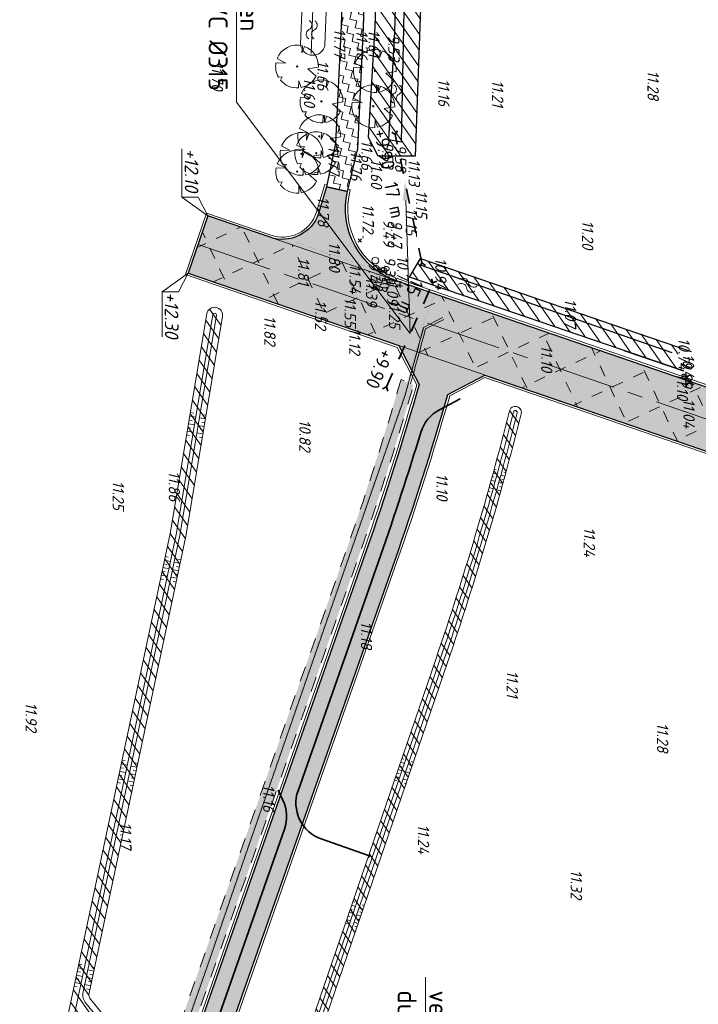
# Model space of a CAD drawing. Header units: metres. Extents: x 232614 to 233692, y 552964 to 554400.
# Tile 11 of 26: x 233219 to 233309, y 553708 to 553838. Entities that reach past the tile are written whole.
import ezdxf
from ezdxf import colors
from ezdxf.entities.mleader import LeaderData, LeaderLine
from ezdxf.enums import TextEntityAlignment as Align
from ezdxf.lldxf.tags import DXFTag
from ezdxf.math import Vec2, Vec3

# ---------------------------------------------------------------- set-up
doc = ezdxf.new("R2010")
doc.units = ezdxf.units.M
for name, pattern in [('AM-AS', [16, 10, -2, 2, -2]), ('NLCS-HIDDEN', [4, 2, -2]), ('RI-DRAINAGE', [19.200000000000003, 6, -1.8, 1.8, -1.8, 2.4, -1.8, 1.8, -1.8])]:
    doc.linetypes.add(name, pattern=pattern)
for name, color, linetype, lineweight in [('B-WE-KL-ET_LS_VOEDINGSKABEL_BRM-G', 252, 'KL-LS-N', 18), ('B-WE-RI-PERSLEIDING_90_BRM-G', 252, 'RI-PERS', 18), ('Hoogtecijfer-T-UIT', 2, 'Continuous', 18), ('Q87_Elektra_kast', 251, 'Continuous', 13), ('R-WE-KL-POMP_KABEL-G', 230, 'KL-LS-N', 13), ('R-WE-RI-PERSLEIDING-G', 210, 'RI-PERS', 13), ('S05_Water', 144, 'Continuous', 13), ('T07_Greppel', 144, 'Continuous', 13), ('V-S05_Water-S', 144, 'CONTINUOUS-V', 13), ('V-W11_Waterlijn-G', 144, 'CONTINUOUS-V', 25), ('V-WE-AL-T', 7, 'Continuous', 13), ('V-WE-AM-AS_BOUWWEG_BRM-G', 7, 'AM-AS', 13), ('V-WE-GW-WATERGANG-WERK-A', 252, 'Continuous', 9), ('V-WE-KL-TRACE_WENSTRACE_BRM-A', 254, 'Continuous', 9), ('V-WE-KL-TRACE_WENSTRACE_BRM-G', 7, 'NLCS-HIDDEN', 18), ('V-WE-RI-DRAINAGE_DRAIN_PAA_BRML-S', 36, 'RI-DRAINAGE', 25), ('V-WE-VH-VERHARDING_ASFALT_FREESVAK-A', 252, 'Continuous', 9), ('V-WE-VH-VERHARDING_ASFALT_FREESVAK-G', 7, 'CONTINUOUS-V', 25), ('V-WE-VH-VERHARDING_BOUWWEG_BRM-A', 252, 'Continuous', 9), ('V-WE-VH-VERHARDING_BOUWWEG_BRM-G', 7, 'Continuous', 25), ('V-WE-VH-VERHARDING_BOUWWEG_BRM_M&G-A', 252, 'Continuous', 5), ('V-WE-VH-VERHARDING_BOUWWEG_BRM_M&G-G', 7, 'Continuous', 18), ('V-WE-VH-VERHARDING_BOUWWEG_PUIN_BRM-G', 7, 'Continuous', 18), ('V-XX-AL-HOOGTELABEL-S', 7, 'Continuous', 13)]:
    doc.layers.add(name, color=color, linetype=linetype, lineweight=lineweight)
for name, color, linetype, lineweight, true_color in [('B-XX-AL-Hoogtecijfer-T', 7, 'Continuous', 18, 0xb8807a), ('Q26_Boom', 7, 'Continuous', 13, 0x165700), ('T09_Insteek_sloot', 7, 'Continuous', 13, 0x164c00), ('V-Duikerhoogte BOB-T', 7, 'Continuous', 18, 0x0059b3), ('V-WE-GW-WATERGANG_BODEM-G', 7, 'CONTINUOUS-V', 25, 0x007ca5), ('V-WE-GW-WATERGANG_BODEM_BRM-G', 7, 'CONTINUOUS-V', 18, 0x007ca5), ('V-WE-GW-WATERGANG_BODEM_BRM-S', 7, 'Continuous', 13, 0x004c00), ('V-WE-GW-WATERGANG_INSTEEK-G', 7, 'CONTINUOUS-V', 25, 0x004c00), ('V-WE-GW-WATERGANG_INSTEEK_BRM-G', 7, 'CONTINUOUS-V', 18, 0x004c00), ('V-WE-RI-DRAINAGE_DRAIN_PP_80-G', 3, 'RI-DRAINAGE-V', 35, 0x00ff00), ('V-WE-RI-DRAINAGE_DRAIN_TALUDGOOT_PVC_80_BRM-G', 1, 'RI-DRAINAGE', 25, 0xff0000), ('V-WE-RI-HWA_STROOMRICHTING_BRM-S', 1, 'Continuous', 18, 0xff0000), ('V-WE-WH-DUIKER_PVC_BRM-G', 1, 'NLCS-HIDDEN', 35, 0xff0000)]:
    doc.layers.add(name, color=color, linetype=linetype, lineweight=lineweight, true_color=true_color)
doc.styles.add('ISO', font='NLCS-ISO.ttf')
doc.styles.add('NLCS-ISO', font='NLCS-ISO.ttf', dxfattribs={"height": 1.8})
doc.styles.add('NLCS-ISO-ANNOTATIEF-T25', font='NLCS-ISO.ttf', dxfattribs={"height": 2.5})
doc.styles.get("Standard").update_dxf_attribs({"font": 'arial.ttf'})
doc.linetypes.add('CONTINUOUS-V', pattern='A,3.5,[24,NLCS.shx,S=0.5,R=0,X=0,Y=0],3.5', length=7)
tags = doc.linetypes.add('KL-LS-N', pattern='A,4,-1,[103,NLCS.shx,S=0.75,R=0,X=0,Y=0],-1,4,-1,["L",Standard,S=1,R=0,X=0,Y=-0.5],-2', length=13).pattern_tags.tags
tags[18] = DXFTag(74, 10)
doc.linetypes.add('RI-DRAINAGE-V', pattern='A,3,[24,NLCS.shx,S=1,R=0,X=0,Y=0],3,-1.8,1.8,-1.8,2.4,-1.8,1.8,-1.8', length=19.2)
tags = doc.linetypes.add('RI-PERS', pattern='A,7,-2,["P",Standard,S=1.8,R=0,X=-0.5,Y=-0.9],-2,7,-2,[102,NLCS.shx,S=1,R=180,X=0,Y=0],-2', length=22).pattern_tags.tags
tags[6] = DXFTag(74, 10)
pattern_1 = [(125, (0, 0), (-1.02394005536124, -0.7169705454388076), [])]

# ---------------------------------------------------------------- blocks, each defined once
blk = doc.blocks.new('Q87_ELEKTRA_KAST')
at = {"color": 0}
for p, q in [((-0.216, 0.207), (0, 0)), ((-0.208, -0.215), (0, 0)), ((0, 0), (0.207, 0.216)), ((0, 0), (0.216, -0.208))]:
    blk.add_line(p, q, dxfattribs=at)
blk.add_text('e', height=0.4, dxfattribs=at).set_placement((0.2917725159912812, 0.3006080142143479))
blk = doc.blocks.new('M02_GRONDSLAGPUNT')
blk.add_circle((0, 0), 0.5)
blk.add_attdef('1', (0.6883896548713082, 0.5986564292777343), '', height=1.3)
blk = doc.blocks.new('Q26_BOOM')
at = {"flags": 128}
for points in [[(0.7241735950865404, 2.737870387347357), (0.6408429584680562, 1.803661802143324), (0.9729455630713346, 2.659649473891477)], [(-2.786822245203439, 0.5039873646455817), (-1.479423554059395, 0.4418412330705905), (-2.631308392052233, 1.047180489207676)], [(2.831082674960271, -0.07294376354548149), (1.441592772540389, -0.309453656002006), (2.527937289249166, -1.276695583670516)], [(-2.192573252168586, -1.792472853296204), (-1.969614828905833, -1.360378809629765), (-2.466565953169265, -1.391553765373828)], [(0.5578399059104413, -2.77656365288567), (0.2358009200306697, -1.873217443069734), (0.202819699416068, -2.824753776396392)]]:
    blk.add_lwpolyline(points, dxfattribs=at)
blk.add_lwpolyline([(2.83107871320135, -0.07294367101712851, 0.3219436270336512), (0.9729437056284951, 2.65964433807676, 0.3219436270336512)], format="xyb", dxfattribs=at)
blk.add_circle((0, 0), 0.08437499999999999)
for start, end in [(75.18440999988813, 158.298953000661), (169.7490490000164, 209.4302330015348), (281.3600670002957, 333.2046490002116), (219.2666920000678, 274.1068389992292)]:
    blk.add_arc((0, 0), 2.832018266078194, start, end)
blk = doc.blocks.new('S05')
for centre, radius, start, end in [((-0.6000000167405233, 0.03999905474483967), 0.6799999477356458, 28.07257499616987, 151.9275999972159), ((0.5999988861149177, 0.6800008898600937), 0.679999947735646, 208.0725722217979, 331.9275972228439), ((-0.5999988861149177, -0.6800008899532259), 0.6799999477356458, 28.07257499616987, 151.9275999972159), ((0.6000000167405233, -0.03999905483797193), 0.679999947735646, 208.0725722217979, 331.9275972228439)]:
    blk.add_arc(centre, radius, start, end)
blk = doc.blocks.new('*U22')
at = {"ltscale": 0.1, "style": 'NLCS-ISO'}
for tag, p in [('MAT', (-1, 0.5000000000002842)), ('BOBL', (-13.24586195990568, 1.13686837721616e-13))]:
    blk.add_attdef(tag, text='', height=1.8, dxfattribs=at).set_placement(p, align=Align.BOTTOM_RIGHT)
for tag, p in [('DIA', (1, 0.5000000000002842)), ('BOBR', (4.826373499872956, -3.24))]:
    blk.add_attdef(tag, text='', height=1.8, dxfattribs=at).set_placement(p, align=Align.BOTTOM_LEFT)
blk.add_attdef('LENGTE', text='', height=1.8, dxfattribs=at).set_placement((-0.3999999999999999, -0.9999999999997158), align=Align.TOP_RIGHT)
blk.add_attdef('JVA', text='', height=1.8, dxfattribs=at).set_placement((0.3999999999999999, -0.9999999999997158), align=Align.TOP_LEFT)
blk = doc.blocks.new('*U23')
at = {"ltscale": 0.1, "style": 'NLCS-ISO'}
for tag, p in [('MAT', (-1, 0.5000000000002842)), ('BOBL', (-6.931175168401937, -3.239999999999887))]:
    blk.add_attdef(tag, text='', height=1.8, dxfattribs=at).set_placement(p, align=Align.BOTTOM_RIGHT)
for tag, p in [('DIA', (1, 0.5000000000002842)), ('BOBR', (9.470029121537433, -3.24))]:
    blk.add_attdef(tag, text='', height=1.8, dxfattribs=at).set_placement(p, align=Align.BOTTOM_LEFT)
blk.add_attdef('LENGTE', text='', height=1.8, dxfattribs=at).set_placement((-0.3999999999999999, -0.9999999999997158), align=Align.TOP_RIGHT)
blk.add_attdef('JVA', text='', height=1.8, dxfattribs=at).set_placement((0.3999999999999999, -0.9999999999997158), align=Align.TOP_LEFT)
blk = doc.blocks.new('Taulud 120')
for p, q in [((-1.499999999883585, 1.700000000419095), (-1.499999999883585, 2.100000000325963)), ((-0.9999999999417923, 1.300000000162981), (-0.9999999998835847, 2.100000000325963)), ((-0.4999999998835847, 1.700000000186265), (-0.499999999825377, 2.100000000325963)), ((1.164153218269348e-10, 1.300000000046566), (2.328306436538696e-10, 2.100000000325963)), ((0.5000000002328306, 1.700000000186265), (0.5000000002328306, 2.100000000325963)), ((1.000000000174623, 1.300000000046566), (1.000000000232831, 2.100000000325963)), ((1.500000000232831, 1.699999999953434), (1.500000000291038, 2.100000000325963)), ((-1.500000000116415, 0), (-1.5, 0.4000000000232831)), ((-1.000000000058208, 0), (-0.9999999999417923, 0.8000000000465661)), ((-0.5, 0), (-0.5, 0.3999999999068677)), ((0, 0), (1.164153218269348e-10, 0.8000000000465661)), ((0.5, 0), (0.5000000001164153, 0.4000000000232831)), ((1.000000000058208, 0), (1.000000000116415, 0.7999999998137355)), ((1.500000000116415, 0), (1.500000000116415, 0.4000000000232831))]:
    blk.add_line(p, q)
blk = doc.blocks.new('Taulud 080')
for p, q in [((-1.499999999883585, 1.325000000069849), (-1.499999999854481, 1.600000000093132)), ((-0.9999999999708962, 1.050000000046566), (-0.9999999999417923, 1.600000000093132)), ((-0.4999999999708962, 1.325000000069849), (-0.4999999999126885, 1.600000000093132)), ((5.820766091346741e-11, 1.050000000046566), (1.164153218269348e-10, 1.600000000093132)), ((0.5000000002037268, 1.325000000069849), (0.5000000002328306, 1.600000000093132)), ((1.000000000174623, 1.050000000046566), (1.000000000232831, 1.600000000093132)), ((1.500000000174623, 1.325000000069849), (1.500000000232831, 1.600000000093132)), ((-1.500000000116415, 0), (-1.500000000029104, 0.2750000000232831)), ((-1.000000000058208, 0), (-0.9999999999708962, 0.5500000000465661)), ((-0.5, 0), (-0.5, 0.2750000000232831)), ((0, 0), (8.731149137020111e-11, 0.5500000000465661)), ((0.5, 0), (0.5000000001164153, 0.2750000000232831)), ((1.000000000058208, 0), (1.000000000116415, 0.5500000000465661)), ((1.500000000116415, 0), (1.500000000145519, 0.2750000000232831))]:
    blk.add_line(p, q)
blk = doc.blocks.new('paal')
blk.add_circle((0, 0), 0.05)
blk = doc.blocks.new('B-SAL-HOOGTELABEL_04-SO')
for p, q in [((0, -4.547473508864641e-13), (2.460741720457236, -1.312415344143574)), ((2.460741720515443, -3.435148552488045), (0, -4.547473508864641e-13)), ((2.460741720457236, -1.312415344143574), (2.460741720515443, -3.435148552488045)), ((8.399460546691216, -3.435325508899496), (2.460741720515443, -3.435148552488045))]:
    blk.add_line(p, q)
at = {"style": 'NLCS-ISO', "oblique": 13.5}
blk.add_attdef('...', text='', height=1.8, dxfattribs=at).set_placement((5.549947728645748, -2.195441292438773), align=Align.MIDDLE)
blk = doc.blocks.new('B-SAL-HOOGTELABEL_03-SO')
for p, q in [((0, 0), (-2.460741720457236, -1.312415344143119)), ((-2.460741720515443, -3.43514855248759), (0, 0)), ((-2.460741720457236, -1.312415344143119), (-2.460741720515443, -3.43514855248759)), ((-8.8653364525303, -3.435325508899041), (-2.460741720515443, -3.43514855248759))]:
    blk.add_line(p, q)
at = {"style": 'NLCS-ISO', "oblique": 13.5}
blk.add_attdef('...', text='', height=1.8, dxfattribs=at).set_placement((-6.014038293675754, -2.161353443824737), align=Align.MIDDLE)

msp = doc.modelspace()

# ---------------------------------------------------------------- hatches: boundary and pattern name
at = {"layer": 'V-WE-GW-WATERGANG-WERK-A'}
h = msp.add_hatch(dxfattribs=at)
h.set_pattern_fill('AGW-WERK_AANVULLEN-SO', color=256, scale=0.25, angle=80, pattern_type=2)
h.set_pattern_definition(pattern_1)
h.paths.add_polyline_path([(233273.5444601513, 553867.3506215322), (233267.3766941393, 553868.3258024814), (233266.360044, 553836.608511), (233265.518532, 553822.018052), (233266.763223, 553819.527192), (233271.67132, 553819.529635), (233272.515669, 553842.777574)])
h = msp.add_hatch(dxfattribs=at)
h.set_pattern_fill('AGW-WERK_AANVULLEN-SO', color=256, scale=0.25, angle=80, pattern_type=2)
h.set_pattern_definition(pattern_1)
edge = h.paths.add_edge_path()
edge.add_line((233308.116531, 553793.762877), (233297.6785384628, 553797.3403987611))
edge.add_line((233297.6785384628, 553797.3403987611), (233272.375749, 553806.012687))
edge.add_line((233272.375749, 553806.012687), (233270.905913, 553803.578143))
edge.add_line((233270.905913, 553803.578143), (233307.087919, 553791.216748))
edge.add_arc((233307.4572340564, 553792.548387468), 1.381903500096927, 61.50426568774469, 254.4992509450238, ccw=False)
h = msp.add_hatch(dxfattribs=at)
h.set_pattern_fill('AGW-WERK_AANVULLEN-SO', color=256, scale=0.25, angle=80, pattern_type=2)
h.set_pattern_definition([(125, (-31.53273545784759, -85.33174105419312), (-1.02394005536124, -0.7169705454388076), [])])
edge = h.paths.add_edge_path()
edge.add_line((233244.157845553, 553798.7235854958), (233239.3190546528, 553769.7469202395))
edge.add_line((233239.3190546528, 553769.7469202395), (233223.3550380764, 553694.4130981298))
edge.add_line((233223.3550380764, 553694.4130981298), (233181.5947409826, 553571.3998705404))
edge.add_arc((233177.8543941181, 553572.6696363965), 3.949999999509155, 257.6229858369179, 341.2487750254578, ccw=False)
edge.add_line((233177.0077373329, 553568.8114409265), (233118.6863579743, 553581.6097016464))
edge.add_arc((233117.3895798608, 553575.7003136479), 6.049999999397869, 77.62298584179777, 122.6229858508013)
edge.add_line((233114.1279721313, 553580.7958425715), (233095.4868449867, 553568.8638046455))
edge.add_arc((233092.7913014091, 553573.0749855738), 4.999999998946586, 254.7515897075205, 302.6229858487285, ccw=False)
edge.add_line((233091.4762791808, 553568.2510124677), (233091.7863223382, 553565.458998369))
edge.add_arc((233092.516081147, 553570.4054569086), 5.000000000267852, 261.607602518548, 302.6229858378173)
edge.add_line((233095.2116247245, 553566.1942759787), (233115.2601004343, 553579.0271465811))
edge.add_arc((233117.3895798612, 553575.700313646), 3.950000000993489, 77.62298584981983, 122.62298584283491, ccw=False)
edge.add_line((233118.2362366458, 553579.5585091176), (233176.5576160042, 553566.760248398))
edge.add_arc((233177.854394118, 553572.6696363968), 6.049999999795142, 257.6229858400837, 341.2487750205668)
edge.add_line((233183.5832798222, 553570.7248051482), (233199.0225205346, 553616.2041471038))
edge.add_arc((233200.6796362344, 553615.6415926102), 1.750000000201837, 39.21440247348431, 161.2487750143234, ccw=False)
edge.add_line((233202.0355110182, 553616.747984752), (233205.8135356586, 553612.1180455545))
edge.add_arc((233206.6270605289, 553612.7818808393), 1.049999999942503, 219.2144024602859, 399.2144024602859)
edge.add_line((233207.4405853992, 553613.445716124), (233201.4472846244, 553620.7904586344))
edge.add_arc((233202.8031594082, 553621.8968507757), 1.749999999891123, 161.2487750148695, 219.2144024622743, ccw=False)
edge.add_line((233201.1460437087, 553622.4594052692), (233225.3836042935, 553693.8559413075))
edge.add_line((233225.3836042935, 553693.8559413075), (233227.5356211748, 553704.0112588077))
edge.add_arc((233228.4649833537, 553703.8143173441), 0.9499999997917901, 39.214402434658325, 168.0354294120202, ccw=False)
edge.add_line((233229.201029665, 553704.4149302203), (233235.4911999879, 553696.7063764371))
edge.add_arc((233236.3047248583, 553697.370211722), 1.050000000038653, 219.2144024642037, 399.2144024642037)
edge.add_line((233237.1182497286, 553698.0340470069), (233228.7932660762, 553708.2362483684))
edge.add_arc((233229.5293123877, 553708.8368612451), 0.9500000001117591, 168.0354293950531, 219.2144024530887, ccw=False)
edge.add_line((233228.5999502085, 553709.0338027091), (233241.3828736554, 553769.3561204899))
edge.add_line((233241.3828736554, 553769.3561204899), (233246.2291643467, 553798.3776975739))
edge.add_arc((233245.1935049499, 553798.5506415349), 1.049999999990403, 350.5196969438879, 530.5196969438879)
h = msp.add_hatch(dxfattribs=at)
h.set_pattern_fill('AGW-WERK_AANVULLEN-SO', color=256, scale=0.25, angle=80, pattern_type=2)
h.set_pattern_definition(pattern_1)
edge = h.paths.add_edge_path()
edge.add_line((233226.6546269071, 553585.3216854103), (233228.8039252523, 553587.0291890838))
edge.add_line((233228.8039252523, 553587.0291890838), (233228.1504156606, 553587.8517159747))
edge.add_arc((233226.975976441, 553586.9186069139), 1.499999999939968, 38.46765302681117, 129.4338322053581)
edge.add_line((233226.0231964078, 553588.0771448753), (233225.7141835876, 553587.8230131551))
edge.add_arc((233225.2695529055, 553588.3636642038), 0.6999999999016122, 250.661953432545, 309.4338322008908, ccw=False)
edge.add_line((233225.0377541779, 553587.7031573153), (233220.4770651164, 553589.3036885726))
edge.add_arc((233220.6426356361, 553589.7754792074), 0.5000000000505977, 161.0894633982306, 250.66195344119, ccw=False)
edge.add_line((233220.1696227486, 553589.9375249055), (233248.5781750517, 553672.8623511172))
edge.add_arc((233249.0511879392, 553672.700305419), 0.5000000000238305, 70.66195344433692, 161.0894633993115, ccw=False)
edge.add_line((233249.2167584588, 553673.1720960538), (233254.2608720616, 553671.401911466))
edge.add_arc((233255.0224964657, 553673.5721483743), 2.299999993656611, 250.6619530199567, 266.676028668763)
edge.add_arc((233254.7731751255, 553669.279382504), 2.000000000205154, 38.707828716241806, 86.67602863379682, ccw=False)
edge.add_line((233256.3338650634, 553670.5300810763), (233258.2963150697, 553672.131544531))
edge.add_line((233258.2963150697, 553672.131544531), (233257.6726261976, 553672.8958193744))
edge.add_arc((233256.5104787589, 553671.9474453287), 1.499999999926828, 39.21627217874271, 129.4338321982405)
edge.add_line((233255.5576987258, 553673.1059832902), (233255.4671271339, 553673.0314973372))
edge.add_arc((233255.0224964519, 553673.5721483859), 0.6999999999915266, 250.6619534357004, 309.43383219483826, ccw=False)
edge.add_line((233254.7906977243, 553672.9116414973), (233249.7282785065, 553674.6882502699))
edge.add_arc((233249.8938490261, 553675.1600409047), 0.5000000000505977, 161.0894633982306, 250.66195344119, ccw=False)
edge.add_line((233249.4208361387, 553675.3220866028), (233275.9312379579, 553752.7061940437))
edge.add_arc((232888.2025740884, 553885.5350527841), 409.8500000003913, 341.0894634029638, 345.8755462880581)
edge.add_arc((233284.8861551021, 553785.7150194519), 0.7999999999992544, 345.8755462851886, 525.8755462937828)
edge.add_arc((232888.2025740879, 553885.5350527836), 408.2500000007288, 341.08946340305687, 345.8755462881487, ccw=False)
edge.add_line((233274.417596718, 553753.2247402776), (233201.2995208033, 553539.7924022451))
edge.add_arc((233197.3262125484, 553541.153586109), 4.199999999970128, 295.2490516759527, 341.089463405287, ccw=False)
edge.add_line((233199.1177383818, 553537.3548448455), (233178.729989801, 553527.7397708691))
edge.add_arc((233178.5167129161, 553528.192001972), 0.5000000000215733, 217.3164046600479, 295.24905167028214, ccw=False)
edge.add_line((233178.1190629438, 553527.8888939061), (233179.7308411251, 553525.7743888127))
edge.add_arc((233180.1284910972, 553526.0774968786), 0.4999999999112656, 115.2490516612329, 217.3164046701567, ccw=False)
edge.add_line((233179.9152142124, 553526.5297279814), (233199.8002244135, 553535.9077053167))
edge.add_arc((233197.3262125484, 553541.1535861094), 5.800000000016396, 295.2490516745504, 341.0894634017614)
edge.add_line((233202.8131620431, 553539.2738560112), (233219.3269616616, 553587.4777894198))
edge.add_arc((233219.7999745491, 553587.3157437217), 0.5000000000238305, 70.66195344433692, 161.0894633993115, ccw=False)
edge.add_line((233219.9655450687, 553587.7875343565), (233224.5079285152, 553586.193427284))
edge.add_arc((233225.2695529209, 553588.3636641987), 2.300000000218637, 250.6619530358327, 267.7006991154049)
edge.add_arc((233225.0970386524, 553584.0671261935), 2.000000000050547, 38.84644495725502, 87.70069950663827, ccw=False)
edge.add_line((233226.6546981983, 553585.3215968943), (233226.6546269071, 553585.3216854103))
at = {"layer": 'V-WE-KL-TRACE_WENSTRACE_BRM-A'}
h = msp.add_hatch(color=256, dxfattribs=at)
h.dxf.hatch_style = 1
edge = h.paths.add_edge_path()
edge.add_line((233262.8370699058, 553768.2835173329), (233192.7554358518, 553568.5869850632))
edge.add_line((233192.7554358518, 553568.5869850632), (233194.4538821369, 553567.9909311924))
edge.add_line((233194.4538821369, 553567.9909311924), (233264.535516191, 553767.6874634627))
edge.add_arc((232892.4814216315, 553898.2563752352), 394.2999999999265, 340.6619534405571, 343.9624528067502)
edge.add_line((233271.4356040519, 553789.3242053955), (233269.7920265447, 553790.0553355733))
edge.add_arc((232694.6388274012, 553961.7899042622), 600.2449204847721, 341.1931391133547, 343.3749399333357, ccw=False)
at = {"layer": 'V-WE-VH-VERHARDING_ASFALT_FREESVAK-A'}
h = msp.add_hatch(dxfattribs=at)
h.set_pattern_fill('AVH-ASFALT_FREESVAK', color=256, scale=0.6, pattern_type=2)
h.set_pattern_definition([(256.8349741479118, (233113.6732984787, 553252.5291101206), (0.6993389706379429, -1.126382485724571), [0.9375, -0.9375]), (346.8349741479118, (233113.4597767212, 553251.6162493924), (1.126382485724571, 0.6993389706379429), [0.9375, -0.9375])])
h.paths.add_polyline_path([(233265.2212083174, 553850.5161260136), (233262.3377503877, 553851.1471030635), (233261.909556, 553836.734862), (233261.157583, 553821.246266), (233259.9484066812, 553815.4755579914), (233262.7286058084, 553814.8930036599), (233264.089937, 553820.573564), (233264.860124, 553836.547639)])
at = {"layer": 'V-WE-VH-VERHARDING_BOUWWEG_BRM-A'}
h = msp.add_hatch(dxfattribs=at)
h.set_pattern_fill('AVH-BOUWWEG-SO', color=256, scale=0.5, angle=340.2, pattern_type=2)
h.set_pattern_definition([(25.20000000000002, (0, 0), (-0.5322241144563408, 1.131033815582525), [0.375, -0.375]), (115.1999999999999, (0.08468448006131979, 0.2352201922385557), (-1.131033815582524, -0.5322241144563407), [0.375, -0.375])])
edge = h.paths.add_edge_path()
edge.add_line((233241.7055427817, 553804.0870101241), (233421.0598666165, 553742.5149495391))
edge.add_line((233421.0598666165, 553742.5149495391), (233421.6380041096, 553752.8208143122))
edge.add_arc((233420.5876430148, 553762.7654984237), 10.00000002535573, 265.8878450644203, 276.029246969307, ccw=False)
edge.add_arc((233422.7389143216, 553792.6882661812), 40.00000000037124, 251.05273347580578, 265.8878450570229, ccw=False)
edge.add_line((233409.7510028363, 553754.8555534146), (233269.2062786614, 553803.1043387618))
edge.add_arc((233272.453256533, 553812.5625169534), 10.00000000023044, 166.5233735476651, 251.0527334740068, ccw=False)
edge.add_line((233262.7286058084, 553814.8930036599), (233259.9484066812, 553815.4755579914))
edge.add_line((233259.9484066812, 553815.4755579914), (233258.8906981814, 553811.9710064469))
edge.add_arc((233254.149786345, 553813.559639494), 4.999999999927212, 251.0527334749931, 341.4745045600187, ccw=False)
edge.add_line((233252.5262974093, 553808.8305503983), (233244.3031250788, 553811.6535526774))
edge.add_line((233244.3031250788, 553811.6535526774), (233241.7055427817, 553804.0870101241))
h = msp.add_hatch(dxfattribs=at)
h.set_pattern_fill('AVH-BOUWWEG-SO', color=256, scale=0.5, angle=340.2, pattern_type=2)
h.set_pattern_definition([(25.20000000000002, (0, 0), (-0.5322241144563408, 1.131033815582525), [0.375, -0.375]), (115.1999999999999, (0.08468448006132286, 0.2352201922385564), (-1.131033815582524, -0.5322241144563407), [0.375, -0.375])])
edge = h.paths.add_edge_path()
edge.add_line((233280.8423760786, 553790.6513960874), (233269.4854401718, 553794.550214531))
edge.add_line((233269.4854401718, 553794.550214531), (233272.1858593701, 553789.4007829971))
edge.add_arc((232892.4814215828, 553898.25637525), 395.0000000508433, 340.66195344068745, 344.00319347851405, ccw=False)
edge.add_line((233265.1960230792, 553767.4556647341), (233190.7843421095, 553555.4207307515))
edge.add_line((233190.7843421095, 553555.4207307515), (233176.8892449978, 553547.6733230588))
edge.add_line((233176.8892449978, 553547.6733230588), (233158.0480359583, 553551.8079081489))
edge.add_line((233158.0480359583, 553551.8079081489), (233138.3584451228, 553563.0987038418))
edge.add_line((233138.3584451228, 553563.0987038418), (233125.6347228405, 553545.7849871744))
edge.add_line((233125.6347228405, 553545.7849871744), (233140.12492252, 553535.1362466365))
edge.add_line((233140.12492252, 553535.1362466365), (233150.5727998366, 553549.3531230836))
edge.add_line((233150.5727998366, 553549.3531230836), (233189.8679527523, 553540.7300483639))
edge.add_line((233189.8679527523, 553540.7300483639), (233227.3218126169, 553647.4542427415))
edge.add_line((233227.3218126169, 553647.4542427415), (233232.2274223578, 553649.3532567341))
edge.add_line((233232.2274223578, 553649.3532567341), (233238.8502431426, 553668.2248821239))
edge.add_line((233238.8502431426, 553668.2248821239), (233236.2072027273, 553672.7730244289))
edge.add_line((233236.2072027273, 553672.7730244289), (233268.9703481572, 553766.1311005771))
edge.add_arc((232892.4814216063, 553898.256375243), 399.0000000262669, 340.6619534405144, 343.97357078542)
edge.add_line((233275.9740666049, 553788.1001622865), (233280.8423760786, 553790.6513960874))
at = {"layer": 'V-WE-VH-VERHARDING_BOUWWEG_BRM_M&G-A'}
h = msp.add_hatch(dxfattribs=at)
h.set_pattern_fill('AVH-BOUWWEG-SO', color=256, angle=340.2, pattern_type=2)
h.set_pattern_definition([(25.20000000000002, (0, 0), (-2.128896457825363, 4.524135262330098), [1.5, -1.5]), (115.1999999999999, (0.3387379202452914, 0.9408807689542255), (-4.524135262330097, -2.128896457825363), [1.5, -1.5])])
edge = h.paths.add_edge_path()
edge.add_line((233241.7055427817, 553804.0870101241), (233421.0598666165, 553742.5149495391))
edge.add_line((233421.0598666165, 553742.5149495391), (233421.6380041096, 553752.8208143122))
edge.add_arc((233420.5876430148, 553762.7654984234), 10.00000002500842, 265.8878450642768, 276.02924696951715, ccw=False)
edge.add_arc((233422.7389143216, 553792.6882661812), 40.00000000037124, 251.05273347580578, 265.8878450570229, ccw=False)
edge.add_line((233409.7510028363, 553754.8555534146), (233244.3031250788, 553811.6535526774))
edge.add_line((233244.3031250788, 553811.6535526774), (233241.7055427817, 553804.0870101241))

# ---------------------------------------------------------------- linework, layer by layer
at = {"layer": 'B-WE-KL-ET_LS_VOEDINGSKABEL_BRM-G', "flags": 128}
msp.add_lwpolyline([(233270.7608515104, 553789.6153983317, 0.00482661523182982), (233272.7785330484, 553796.9414765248), (233275.2853348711, 553798.2607579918)], format="xyb", dxfattribs=at)
at = {"layer": 'B-WE-RI-PERSLEIDING_90_BRM-G', "flags": 128}
msp.add_lwpolyline([(233271.0399408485, 553789.500212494, 0.004764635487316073), (233273.0347549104, 553796.7373116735), (233275.4250515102, 553797.9952786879)], format="xyb", dxfattribs=at)
at = {"layer": 'R-WE-KL-POMP_KABEL-G', "flags": 128}
msp.add_lwpolyline([(233255.579150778, 553808.2767756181, 0.01, 0.01, 0), (233273.9919720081, 553801.9755605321, 0.01, 0.01, -0.4311095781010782), (233274.248763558, 553801.3732615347, 0.01, 0.01, 0), (233272.567777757, 553796.9775535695, 0.01, 0.01, 0), (233270.2018911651, 553787.9773238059, 0.01, 0.01, 0), (233260.9483456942, 553761.3900962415, 0.01, 0.01, 0), (233248.7117070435, 553725.9778503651, 0.01, 0.01, 0), (233244.0389677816, 553712.5778704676, 0.01, 0.01, 0), (233230.3964827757, 553673.6563830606, 0.01, 0.01, 0), (233211.9848573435, 553620.5068940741, 0.01, 0.01, 0), (233200.482594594, 553586.2752796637, 0.01, 0.01, 0), (233191.6924204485, 553560.9750922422, 0.01, 0.01, -0.272655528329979), (233186.0695303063, 553554.0911271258, 0.01, 0.01, -0.1588010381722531), (233174.834929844, 553556.8835988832, 0.01, 0.01, 0.1575400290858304), (233161.8940109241, 553557.9112175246, 0.01, 0.01, 0.0005846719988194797), (233154.0995628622, 553556.3981058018, 0.01, 0.01, -0.09240333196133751), (233149.241959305, 553556.3561935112, 0.01, 0.01, -0.2173598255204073), (233136.1845399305, 553565.7709203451, 0.01, 0.01, 0.233935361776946), (233133.4706079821, 553567.8431975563, 0.01, 0.01, 0), (233124.0427040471, 553570.0313872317, 0.01, 0.01, 0.3069611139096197), (233119.6278670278, 553568.3312006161, 0.01, 0.01, 0.006148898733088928), (233112.9254351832, 553558.4333986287, 0, 0, 0)], format="xyseb", dxfattribs=at)
at = {"layer": 'R-WE-RI-PERSLEIDING-G', "flags": 128}
msp.add_lwpolyline([(233112.9671776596, 553558.4058747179, -0.006148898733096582), (233119.668919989, 553568.3026584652, -0.3069611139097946), (233124.0313996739, 553569.9826818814), (233133.4601719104, 553567.7942906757, -0.2340988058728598), (233136.1403671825, 553565.7474479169, 0.2173868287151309), (233149.2327050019, 553556.3070546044, 0.09241327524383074), (233154.1091487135, 553556.3490332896, -0.0005847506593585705), (233161.9045308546, 553557.8623250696, -0.1575022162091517), (233174.8119800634, 553556.8389806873, 0.1588503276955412), (233186.0808635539, 553554.0418112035, 0.26154349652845), (233191.8627370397, 553560.948223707), (233200.5517976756, 553586.2487989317), (233212.0762100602, 553620.4266180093), (233230.5002966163, 553673.6085006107), (233244.1784415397, 553712.5371568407), (233248.8341646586, 553725.9707218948), (233261.0965558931, 553761.3524716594), (233270.324964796, 553787.9800068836), (233272.7785330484, 553796.9414765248), (233275.2853348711, 553798.2607579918, 1.857194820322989)], format="xyb", dxfattribs=at)
at = {"layer": 'T07_Greppel'}
msp.add_lwpolyline([(233257.94331, 553833.11784), (233258.209592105, 553840.1990122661)], dxfattribs=at)
at = {"layer": 'T09_Insteek_sloot', "flags": 128}
msp.add_lwpolyline([(233259.8935461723, 553838.6664044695), (233259.7467271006, 553834.2318940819, -0.8723699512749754), (233256.5157630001, 553834.316509), (233256.7225383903, 553839.5197767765)], format="xyb", dxfattribs=at)
at = {"layer": 'V-W11_Waterlijn-G', "flags": 128}
msp.add_lwpolyline([(233269.9771010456, 553871.7899576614), (233269.771028, 553866.975564), (233268.921711, 553835.929241), (233268.11955, 553821.75733), (233269.835327, 553821.424884), (233270.286527, 553843.044283), (233270.960761, 553866.417104), (233271.1211541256, 553871.748481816)], dxfattribs=at)
at = {"layer": 'V-WE-AM-AS_BOUWWEG_BRM-G'}
msp.add_line((233243.0043339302, 553807.8702814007), (233429.6178897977, 553743.8061377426), dxfattribs=at)
at = {"layer": 'V-WE-GW-WATERGANG_BODEM-G', "flags": 128}
msp.add_lwpolyline([(233272.320079, 553805.178117), (233297.3794549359, 553796.467774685), (233305.5630029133, 553793.62327032)], dxfattribs=at)
at = {"layer": 'V-WE-GW-WATERGANG_BODEM_BRM-G', "flags": 128}
for points in [[(233092.3318594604, 553566.7944489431, 0.1832994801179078), (233095.8031050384, 553567.5227301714), (233114.8288134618, 553579.7009355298, -0.1989123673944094), (233118.4077114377, 553580.3399157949), (233176.729090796, 553567.5416550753, 0.3819918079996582), (233182.8257412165, 553570.9819729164), (233199.1935245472, 553619.1965210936, -0.5892470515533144), (233200.8291479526, 553619.4917472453), (233206.4333641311, 553612.6238248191, 0.9999999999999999), (233206.8207569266, 553612.9399368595), (233200.267136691, 553620.9713464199, -0.2584575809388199), (233200.1036059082, 553621.8773460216), (233224.6108171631, 553694.0681915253), (233226.7530003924, 553704.1771042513, -0.6298617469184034), (233229.8208581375, 553704.920709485), (233236.1110284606, 553697.2121557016, 0.9999999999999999), (233236.498421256, 553697.528267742), (233228.1734376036, 553707.7304691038, -0.2270979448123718), (233227.8173294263, 553709.1996481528), (233240.5966568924, 553769.5049965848), (233245.4400905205, 553798.5094644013, 0.9999999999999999), (233244.9469193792, 553798.5918186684), (233240.1052714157, 553769.5980441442), (233224.1278252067, 553694.2008479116), (233182.3522795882, 553571.142702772, -0.3819918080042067), (233176.836262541, 553568.0300342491), (233118.5148831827, 553580.8282949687, 0.1989123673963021), (233114.5592591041, 553580.1220536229), (233096.0789700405, 553568.2929668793, -0.1904118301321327), (233092.4722512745, 553567.5878728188)], [(233257.654827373, 553671.6080564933), (233256.7426259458, 553672.7201620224, 0.4145899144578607), (233256.0384455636, 553672.7892444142), (233255.8164798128, 553672.6067000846, -0.262213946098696), (233254.6085701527, 553672.392671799), (233249.0310391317, 553674.350054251, -0.4120298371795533), (233248.7235967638, 553674.983890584), (233275.4109237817, 553752.8844443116, 0.0208862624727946), (233285.1285970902, 553785.6540122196, 1.000000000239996), (233284.643713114, 553785.7760266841, -0.02088626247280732), (233274.9379108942, 553753.0464900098), (233201.8198349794, 553539.6141519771, -0.202727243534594), (233199.3523429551, 553536.8573906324), (233178.268817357, 553526.9141809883, -0.3519777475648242), (233177.6598503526, 553527.0607499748)]]:
    msp.add_lwpolyline(points, format="xyb", dxfattribs=at)
at = {"layer": 'V-WE-GW-WATERGANG_INSTEEK-G', "flags": 128}
for points in [[(233273.5444601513, 553867.3506215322), (233272.515669, 553842.777574), (233271.67132, 553819.529635), (233266.763223, 553819.527192), (233265.518532, 553822.018052), (233266.360044, 553836.608511), (233267.232158, 553864.551918)], [(233299.207691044, 553793.9093027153), (233307.087919, 553791.216748), (233296.7860215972, 553794.7363379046), (233270.905913, 553803.578143), (233272.375749, 553806.012687), (233297.6785384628, 553797.3403987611), (233308.116531, 553793.762877)]]:
    msp.add_lwpolyline(points, dxfattribs=at)
at = {"layer": 'V-WE-GW-WATERGANG_INSTEEK_BRM-G', "flags": 128}
for points in [[(233091.7863223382, 553565.458998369, 0.1808987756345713), (233095.2116247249, 553566.1942759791), (233115.2601004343, 553579.0271465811, -0.1989123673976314), (233118.2362366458, 553579.5585091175), (233176.5576160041, 553566.7602483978, 0.3819918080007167), (233183.5832798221, 553570.7248051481), (233199.0225205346, 553616.2041471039, -0.5892470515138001), (233202.0355110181, 553616.7479847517), (233205.8135356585, 553612.1180455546, 0.9999999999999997), (233207.4405853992, 553613.445716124), (233201.4472846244, 553620.7904586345, -0.2584575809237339), (233201.1460437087, 553622.4594052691), (233225.3836042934, 553693.8559413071), (233227.5356211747, 553704.011258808, -0.6298617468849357), (233229.2010296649, 553704.4149302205), (233235.4911999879, 553696.7063764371, 0.9999999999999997), (233237.1182497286, 553698.0340470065), (233228.7932660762, 553708.2362483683, -0.2270979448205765), (233228.5999502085, 553709.0338027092), (233241.3828736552, 553769.3561204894), (233246.2291643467, 553798.3776975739, 0.9999999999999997), (233244.157845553, 553798.7235854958), (233239.3190546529, 553769.7469202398), (233223.3550380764, 553694.4130981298), (233181.5947409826, 553571.3998705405, -0.3819918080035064), (233177.0077373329, 553568.8114409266), (233118.6863579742, 553581.6097016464, 0.1989123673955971), (233114.1279721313, 553580.7958425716), (233095.4868449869, 553568.8638046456, -0.2119701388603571), (233091.4762791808, 553568.2510124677)], [(233258.2963150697, 553672.131544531), (233257.6726261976, 553672.8958193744, 0.415326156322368), (233255.5576987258, 553673.1059832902), (233255.4671271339, 553673.0314973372, -0.262213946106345), (233254.7906977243, 553672.9116414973), (233249.7282785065, 553674.6882502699, -0.4120298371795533), (233249.4208361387, 553675.3220866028), (233275.9312379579, 553752.7061940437, 0.02088626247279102), (233285.6619694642, 553785.5197963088, 1.000000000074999), (233284.11034074, 553785.9102425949, -0.02088626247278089), (233274.417596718, 553753.2247402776), (233201.2995208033, 553539.7924022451, -0.2027272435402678), (233199.1177383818, 553537.3548448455), (233178.729989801, 553527.7397708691, -0.35378787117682), (233178.1190629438, 553527.8888939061)]]:
    msp.add_lwpolyline(points, format="xyb", dxfattribs=at)
at = {"layer": 'V-WE-KL-TRACE_WENSTRACE_BRM-G', "flags": 128}
msp.add_lwpolyline([(233269.7920265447, 553790.0553355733, -0.01378486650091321), (233262.8370699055, 553768.2835173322), (233192.7554358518, 553568.5869850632), (233194.4538821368, 553567.9909311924), (233264.5355161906, 553767.6874634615, 0.01440214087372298), (233271.4356040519, 553789.3242053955)], format="xyb", close=True, dxfattribs=at)
at = {"layer": 'V-WE-RI-DRAINAGE_DRAIN_PP_80-G', "flags": 128}
for points in [[(233265.5053678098, 553727.2098618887), (233259.2598705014, 553729.4016608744, -0.4142135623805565), (233256.19766935, 553735.775272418), (233267.0831856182, 553766.7933826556, 0.01078847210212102), (233272.405623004, 553783.0756424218, -0.2010798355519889), (233274.8696946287, 553786.0537247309), (233277.6131884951, 553787.4914505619)], [(233247.5541934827, 553674.8102184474), (233240.918732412, 553677.1388715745, -0.4142135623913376), (233237.8565312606, 553683.5124831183), (233254.4135832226, 553730.6915465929, 0.1989123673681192), (233254.2025008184, 553734.5125549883), (233253.5682981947, 553735.8325731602)]]:
    msp.add_lwpolyline(points, format="xyb", dxfattribs=at)
msp.add_lwpolyline([(233253.5682981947, 553735.8325731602), (233254.2025008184, 553734.5125549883)], dxfattribs=at)
at = {"layer": 'V-WE-RI-DRAINAGE_DRAIN_TALUDGOOT_PVC_80_BRM-G'}
msp.add_line((233266.024337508, 553727.0277343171), (233265.5053678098, 553727.2098618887), dxfattribs=at)
at = {"layer": 'V-WE-VH-VERHARDING_ASFALT_FREESVAK-G', "flags": 128}
msp.add_lwpolyline([(233265.2212083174, 553850.5161260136), (233262.3377503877, 553851.1471030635), (233261.909556, 553836.734862), (233261.157583, 553821.246266), (233259.9484066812, 553815.4755579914), (233262.7286058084, 553814.8930036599), (233264.089937, 553820.573564), (233264.860124, 553836.547639)], close=True, dxfattribs=at)
at = {"layer": 'V-WE-VH-VERHARDING_BOUWWEG_BRM-G', "flags": 128}
msp.add_lwpolyline([(233236.2072027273, 553672.7730244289), (233268.9703481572, 553766.1311005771, 0.01445066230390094), (233275.9740666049, 553788.1001622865), (233280.8423760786, 553790.6513960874), (233421.0598666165, 553742.5149495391), (233421.6380041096, 553752.8208143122, -0.04427911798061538), (233419.8705525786, 553752.7912424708, -0.06482094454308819), (233409.7510028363, 553754.8555534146), (233269.2062786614, 553803.1043387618, -0.3865165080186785), (233262.7286058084, 553814.8930036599), (233259.9484066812, 553815.4755579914), (233258.8906981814, 553811.9710064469, -0.4163712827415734), (233252.5262974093, 553808.8305503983), (233244.3031250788, 553811.6535526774), (233241.7055427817, 553804.0870101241), (233269.4854401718, 553794.550214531), (233272.1858593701, 553789.4007829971, -0.01457994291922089), (233265.1960230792, 553767.4556647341), (233190.7843421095, 553555.4207307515)], format="xyb", dxfattribs=at)
at = {"layer": 'V-WE-VH-VERHARDING_BOUWWEG_BRM_M&G-G', "flags": 128}
msp.add_lwpolyline([(233241.7055427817, 553804.0870101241), (233421.0598666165, 553742.5149495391), (233421.6380041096, 553752.8208143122, -0.04427911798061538), (233419.8705525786, 553752.7912424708, -0.06482094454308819), (233409.7510028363, 553754.8555534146), (233244.3031250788, 553811.6535526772)], format="xyb", close=True, dxfattribs=at)
at = {"layer": 'V-WE-VH-VERHARDING_BOUWWEG_PUIN_BRM-G', "linetype": 'ByBlock', "flags": 128}
for points in [[(233260.0099316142, 553815.76918136), (233259.7406866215, 553815.8255981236), (233258.6048236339, 553812.0620939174, -0.4160927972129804), (233252.6237399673, 553809.1142843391), (233244.1167890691, 553812.0347073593), (233241.3243880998, 553803.9006741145), (233269.2751730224, 553794.3052130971), (233271.8643378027, 553789.3679327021, -0.01450380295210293), (233264.9129486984, 553767.5550070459), (233190.5425282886, 553555.6376443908)], [(233236.5360745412, 553672.8041811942), (233269.253422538, 553766.0317582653, 0.01437029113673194), (233276.2269543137, 553787.8939896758), (233280.8671785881, 553790.3256956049), (233421.0424093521, 553742.2037567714), (233421.6550349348, 553753.1244053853, -0.04554002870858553), (233419.8920652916, 553753.0904701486, -0.06482094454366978), (233409.8484121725, 553755.1392987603), (233269.3036879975, 553803.3880841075, -0.3956962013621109), (233263.0971092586, 553815.1223036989), (233262.798549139, 553815.1848630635)]]:
    msp.add_lwpolyline(points, format="xyb", dxfattribs=at)
at = {"layer": 'V-WE-WH-DUIKER_PVC_BRM-G'}
for p, q in [((233272.5634412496, 553805.4553217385), (233269.041573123, 553822.3896682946)), ((233267.8765454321, 553789.0757747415), (233273.9868039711, 553802.8116097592))]:
    msp.add_line(p, q, dxfattribs=at)
for points in [[(233268.5756903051, 553822.7264744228), (233269.041573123, 553822.3896682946), (233269.3344384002, 553822.8843551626)], [(233272.2705759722, 553804.9606348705), (233272.5634412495, 553805.4553217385), (233273.0293240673, 553805.1185156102)], [(233273.8052929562, 553803.3570810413), (233273.9868039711, 553802.8116097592), (233274.51342554, 553803.0421632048)], [(233267.3499238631, 553788.8452212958), (233267.876545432, 553789.0757747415), (233268.0580564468, 553788.5303034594)]]:
    msp.add_lwpolyline(points, dxfattribs=at)

# ---------------------------------------------------------------- block references
at = {"layer": 'Q26_Boom'}
for p in [(233256.067094, 553831.38321), (233266.334336, 553830.790761), (233259.286974, 553826.779382), (233266.127616, 553826.135834), (233259.009446, 553822.166412), (233256.654161, 553819.844296), (233258.610329, 553819.932061), (233256.086004, 553817.500899)]:
    msp.add_blockref('Q26_BOOM', p, dxfattribs=at)
at = {"layer": 'Q87_Elektra_kast'}
msp.add_blockref('Q87_ELEKTRA_KAST', (233264.346378, 553808.40671), dxfattribs=at)
at = {"layer": 'S05_Water', "rotation": 88.15116857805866}
for p in [(233258.0010904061, 553836.2357785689), (233269.1800011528, 553827.75048793)]:
    msp.add_blockref('S05', p, dxfattribs=at)
at = {"layer": 'V-Duikerhoogte BOB-T'}
ref = msp.add_blockref('M02_GRONDSLAGPUNT', (233266.401, 553805.766), dxfattribs=dict(at, xscale=0.9, yscale=0.9, zscale=0.9, rotation=270))
ref.add_attrib('M02_GRONDSLAGPUNT', '9.50', (233266.9397907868, 553805.1464493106), dxfattribs={"layer": '0', "color": 0, "height": 1.349999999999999, "rotation": 270, "style": 'ISO'})
at = {"layer": 'V-S05_Water-S', "rotation": 339.3871359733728}
msp.add_blockref('S05', (233278.5634093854, 553802.4946385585), dxfattribs=at)
at = {"layer": 'V-WE-GW-WATERGANG_BODEM_BRM-S'}
for name, p, rotation in [('Taulud 120', (233243.806018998, 553783.8669090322), 80.5196970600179), ('Taulud 080', (233283.2342790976, 553776.3243640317), 74.65122220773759), ('Taulud 120', (233240.414674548, 553764.7872114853), 78.03542938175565), ('Taulud 120', (233234.7137374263, 553737.8846220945), 78.03542938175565), ('Taulud 080', (233270.958659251, 553738.0925149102), 72.31110400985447), ('Taulud 080', (233264.4514226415, 553719.1965072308), 71.08946340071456), ('Taulud 120', (233229.0128003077, 553710.9820327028), 78.03542938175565)]:
    msp.add_blockref(name, p, dxfattribs=dict(at, rotation=rotation))
at = {"layer": 'V-WE-RI-DRAINAGE_DRAIN_PAA_BRML-S', "xscale": -1, "rotation": 321.3239068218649}
for p in [(233265.6493970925, 553727.318284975), (233265.5500547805, 553727.0352105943)]:
    msp.add_blockref('paal', p, dxfattribs=at)
at = {"layer": 'V-WE-RI-HWA_STROOMRICHTING_BRM-S'}
ref = msp.add_blockref('*U23', (233271.3254611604, 553811.4079534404), dxfattribs=dict(at, rotation=281.7484399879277))
ref.add_attrib('BOBL', '+9.90', dxfattribs={"layer": '0', "ltscale": 0.1, "height": 1.8, "rotation": 281.748439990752, "style": 'NLCS-ISO'}).set_placement((233266.7420439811, 553817.5342146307), align=Align.BOTTOM_RIGHT)
ref.add_attrib('LENGTE', ' 17 m', dxfattribs={"layer": '0', "ltscale": 0.1, "height": 1.8, "rotation": 281.7484399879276, "style": 'NLCS-ISO'}).set_placement((233270.2649641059, 553811.5959587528), align=Align.TOP_RIGHT)
ref = msp.add_blockref('*U22', (233271.6621749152, 553797.585853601), dxfattribs=dict(at, rotation=246.0185547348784))
ref.add_attrib('BOBR', '+9.90', dxfattribs={"layer": '0', "ltscale": 0.1, "height": 1.8, "rotation": 246.0185547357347, "style": 'NLCS-ISO'}).set_placement((233266.7402260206, 553794.4929746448), align=Align.BOTTOM_LEFT)
ref.add_attrib('LENGTE', ' 15 m', dxfattribs={"layer": '0', "ltscale": 0.1, "height": 1.8, "rotation": 246.0185547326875, "style": 'NLCS-ISO'}).set_placement((233270.9110740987, 553798.3577652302), align=Align.TOP_RIGHT)
at = {"layer": 'V-XX-AL-HOOGTELABEL-S', "rotation": 270}
for name, p, values in [('B-SAL-HOOGTELABEL_03-SO', (233244.3031250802, 553811.6535526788), {'...': '+12.10'}), ('B-SAL-HOOGTELABEL_04-SO', (233241.7055427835, 553804.0870101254), {'...': '+12.30'})]:
    msp.add_blockref(name, p, dxfattribs=at).add_auto_attribs(values)

# ---------------------------------------------------------------- texts
at = {"layer": 'B-XX-AL-Hoogtecijfer-T', "style": 'NLCS-ISO', "oblique": 13.5}
for s, p in [('11.14', (233271.6017801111, 553842.427574)), ('11.77', (233260.9567782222, 553836.384862)), ('11.76', (233263.891237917, 553836.1797256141)), ('9.53', (233268.1017081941, 553835.5886570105)), ('11.70', (233244.8118423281, 553832.0322258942)), ('11.66', (233258.721343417, 553832.1575321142)), ('11.28', (233302.3381409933, 553830.855918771)), ('11.60', (233256.9645853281, 553829.9027416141)), ('11.16', (233274.6988916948, 553829.7540866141)), ('11.21', (233281.818, 553829.589)), ('9.58', (233269.0032429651, 553821.0722187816)), ('11.77', (233260.2048052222, 553820.896266)), ('11.76', (233263.121050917, 553820.2056506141)), ('11.13', (233270.79632, 553819.1796350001)), ('11.78', (233258.7888989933, 553814.184529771)), ('11.72', (233264.7106779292, 553813.223367)), ('11.15', (233270.4101733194, 553812.6953850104)), ('9.47', (233268.4545953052, 553811.0538785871)), ('11.20', (233293.6983753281, 553811.0518468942)), ('11.80', (233260.2578783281, 553808.196185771)), ('11.81', (233256.190061, 553806.160728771)), ('10.74', (233269.2786745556, 553806.3907508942)), ('10.94', (233274.3065555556, 553806.1056504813)), ('11.54', (233262.9873333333, 553805.3164160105)), ('11.39', (233265.1556150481, 553803.5858035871)), ('11.52', (233258.4445669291, 553800.5044160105)), ('11.07', (233291.4282222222, 553800.6998468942)), ('11.82', (233251.7367819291, 553798.461441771)), ('11.12', (233262.9503447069, 553796.8910000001)), ('10.74', (233306.4155555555, 553795.5278468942)), ('11.10', (233288.2851531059, 553794.5788468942)), ('9.89', (233306.79713302, 553792.549880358)), ('10.44', (233307.0081976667, 553793.4127238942)), ('11.10', (233306.2130721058, 553790.8665948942)), ('11.04', (233307.0793333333, 553787.5118468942)), ('10.82', (233256.3687891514, 553784.730918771)), ('11.86', (233239.118878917, 553777.9435646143)), ('11.10', (233274.4621531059, 553777.6328468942)), ('11.25', (233231.7266675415, 553776.6844160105)), ('11.24', (233293.9203333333, 553770.552)), ('11.18', (233264.4799187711, 553758.100918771)), ('11.21', (233283.754, 553751.617)), ('11.92', (233220.2135669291, 553747.429803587)), ('11.28', (233303.5901409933, 553744.715918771)), ('11.16', (233251.5798916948, 553736.5710866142)), ('11.17', (233232.707, 553731.606)), ('11.24', (233272.0213333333, 553731.311)), ('11.32', (233292.2015669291, 553725.311))]:
    msp.add_text(s, height=1.5, rotation=270, dxfattribs=at).set_placement(p)
at = {"layer": 'Hoogtecijfer-T-UIT', "style": 'NLCS-ISO', "oblique": 13.5}
for s, p in [('11.61', (233265.485044, 553836.2405976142)), ('11.66', (233264.549645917, 553821.6501386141)), ('9.53', (233267.2995471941, 553821.4167460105)), ('11.60', (233265.810598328, 553819.1592786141)), ('11.15', (233271.7464453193, 553815.0044160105)), ('9.49', (233267.4417101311, 553811.217476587)), ('9.49', (233265.4958261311, 553805.545951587)), ('9.39', (233267.56726902, 553806.283738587)), ('9.53', (233266.5131221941, 553805.2673420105)), ('11.09', (233267.9387760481, 553803.7743684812)), ('11.55', (233262.3436675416, 553800.8784160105)), ('11.25', (233268.1936675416, 553800.6634160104))]:
    msp.add_text(s, height=1.5, rotation=270, dxfattribs=at).set_placement(p)

# ---------------------------------------------------------------- leaders
at = {"layer": 'V-WE-AL-T'}
ml = msp.add_multileader_mtext('Standard', dxfattribs=at)
ml.set_content('verwijderen\\Pduiker PVC %%C315', color=256, style='NLCS-ISO-ANNOTATIEF-T25')
ml.set_leader_properties(color=256, linetype='ByLayer', lineweight=13)
ml.build(insert=Vec2(0, 0))
ml.multileader.update_dxf_attribs({"text_left_attachment_type": 6, "text_right_attachment_type": 6, "dogleg_length": 0.5, "arrow_head_size": 2.5})
ctx = ml.context
ctx.base_point, ctx.char_height, ctx.arrow_head_size, ctx.landing_gap_size, ctx.plane_origin, ctx.plane_x_axis, ctx.plane_y_axis = Vec3(233248.0516210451, 553853.7177517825), 2.5, 2.5, 0.9, Vec3(233246.4633974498, 553849.6541494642), Vec3(0, -1), Vec3(1, 0)
ctx.left_attachment, ctx.right_attachment = 6, 6
notes = []
notes.append((ctx, [(0, (1, 1, 0), (233248.0516210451, 553826.6677517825), (0, 1), 0.5, [(1, [(233270.3302115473, 553816.1934539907), (233271.0120044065, 553796.1242730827)], 0, [])])]))
ctx.mtext.insert, ctx.mtext.text_direction, ctx.mtext.rotation, ctx.mtext.flow_direction = Vec3(233251.0516210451, 553852.8177517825), Vec3(0, -1), 4.71238898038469, 5
ml = msp.add_multileader_mtext('Standard', dxfattribs=at)
ml.set_content('verwijderen\\Pduiker PVC %%C315', color=256, style='NLCS-ISO-ANNOTATIEF-T25')
ml.set_leader_properties(color=256, linetype='ByLayer', lineweight=13)
ml.build(insert=Vec2(0, 0))
ml.multileader.update_dxf_attribs({"text_left_attachment_type": 6, "text_right_attachment_type": 6, "dogleg_length": 0.5, "arrow_head_size": 2.5})
ctx = ml.context
ctx.base_point, ctx.char_height, ctx.arrow_head_size, ctx.landing_gap_size, ctx.plane_origin, ctx.plane_x_axis, ctx.plane_y_axis = Vec3(233273.0168205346, 553710.302509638), 2.5, 2.5, 0.9, Vec3(233276.614294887, 553710.6804403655), Vec3(0, -1), Vec3(1, 0)
ctx.left_attachment, ctx.right_attachment = 6, 6
notes.append((ctx, [(0, (1, 1, 0), (233273.0168205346, 553683.252509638), (0, 1), 0.5, [(0, [(233252.7474807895, 553677.219744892)], 0, [])])]))
ctx.mtext.insert, ctx.mtext.text_direction, ctx.mtext.rotation, ctx.mtext.flow_direction = Vec3(233276.0168205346, 553709.402509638), Vec3(0, -1), 4.71238898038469, 5
for ctx, leaders in notes:
    for number, flags, end, landing, length, lines in leaders:
        leader = LeaderData()
        leader.index, (leader.has_last_leader_line, leader.has_dogleg_vector, leader.attachment_direction) = number, flags
        leader.last_leader_point, leader.dogleg_vector, leader.dogleg_length = Vec3(end), Vec3(landing), length
        for number, points, colour, breaks in lines:
            line = LeaderLine()
            line.index, line.vertices, line.color, line.breaks = number, Vec3.list(points), colors.encode_raw_color(colour), breaks
            leader.lines.append(line)
        ctx.leaders.append(leader)

doc.saveas('drawing.dxf')
